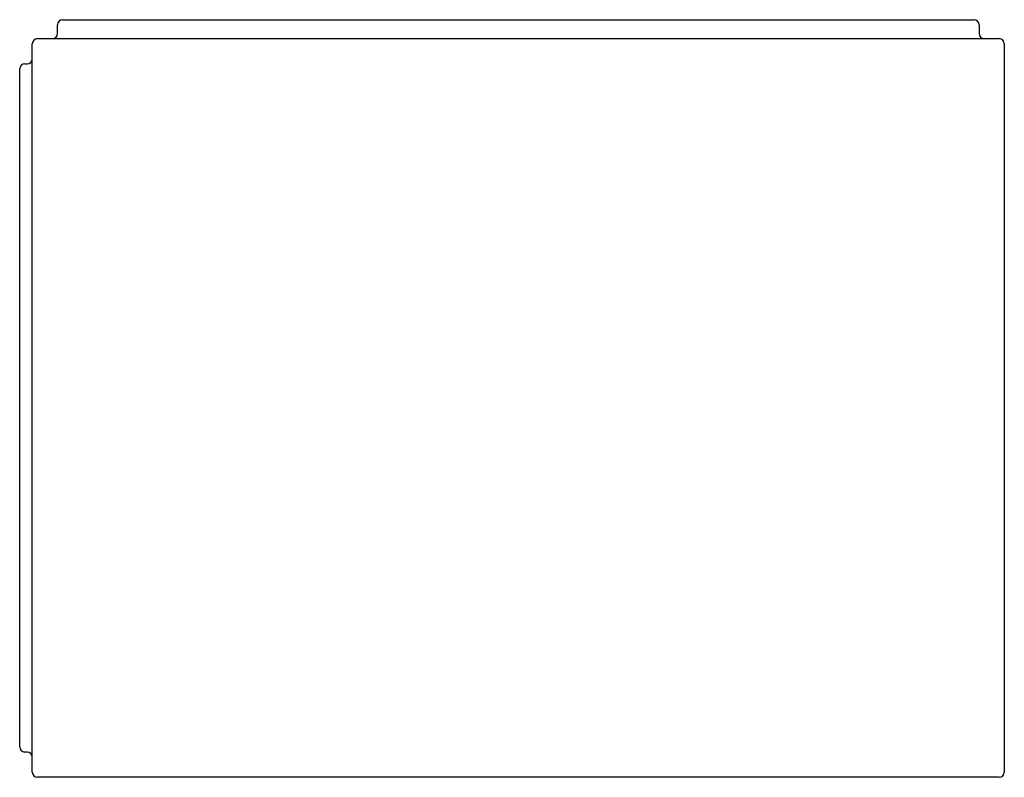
# Model space of a CAD drawing. Header units: millimetres. Extents: x 4537.213 to 4537.993, y 2571.683 to 2572.283.
import ezdxf

# ---------------------------------------------------------------- set-up
doc = ezdxf.new("R2010")
doc.units = ezdxf.units.MM
doc.layers.add('SANINDUSA', color=3, linetype='Continuous')

msp = doc.modelspace()

# ---------------------------------------------------------------- linework, layer by layer
at = {"layer": 'SANINDUSA'}
for p, q in [((4537.24292, 2572.27218), (4537.24292, 2572.27918)), ((4537.24692, 2572.28318), (4537.96892, 2572.28318)), ((4537.97292, 2572.27918), (4537.97292, 2572.27218)), ((4537.22292, 2571.68718), (4537.22292, 2572.26418)), ((4537.22692, 2572.26818), (4537.98092, 2572.26818)), ((4537.98092, 2572.26818), (4537.98892, 2572.26818)), ((4537.99292, 2572.26418), (4537.99292, 2571.68718)), ((4537.21692, 2572.24818), (4537.21892, 2572.24818)), ((4537.21292, 2571.70718), (4537.21292, 2572.24418)), ((4537.21892, 2571.70318), (4537.21692, 2571.70318)), ((4537.98092, 2571.68318), (4537.22692, 2571.68318)), ((4537.98892, 2571.68318), (4537.98092, 2571.68318))]:
    msp.add_line(p, q, dxfattribs=at)
for centre, start, end in [((4537.24692, 2572.27918), 90, 180), ((4537.96892, 2572.27918), 0, 90), ((4537.23892, 2572.27218), 270, 0), ((4537.97692, 2572.27218), 180, 270), ((4537.22692, 2572.26418), 90, 180), ((4537.98892, 2572.26418), 0, 90), ((4537.21692, 2572.24418), 90, 180), ((4537.21892, 2572.25218), 270, 0), ((4537.21692, 2571.70718), 180, 270), ((4537.21892, 2571.69918), 0, 90), ((4537.22692, 2571.68718), 180, 270), ((4537.98892, 2571.68718), 270, 0)]:
    msp.add_arc(centre, 0.004, start, end, dxfattribs=at)

doc.saveas('drawing.dxf')
